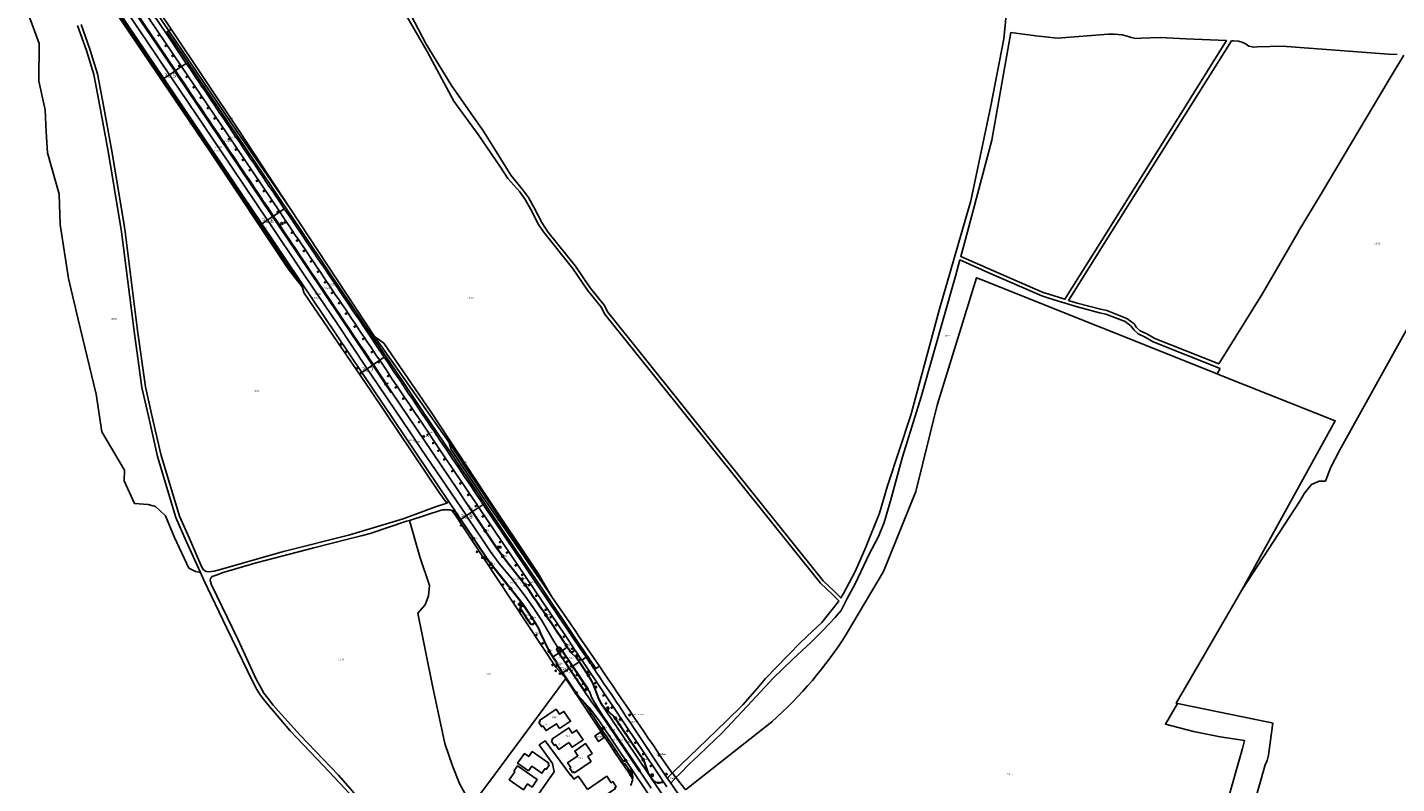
# Model space of a CAD drawing. Header units: metres. Extents: x 159597 to 163409, y 443622 to 446014.
# Tile 35 of 68: x 161092 to 161861, y 444690 to 445115. Entities that reach past the tile are written whole.
import ezdxf
from ezdxf.enums import TextEntityAlignment as Align

# ---------------------------------------------------------------- set-up
doc = ezdxf.new("R2010")
doc.units = ezdxf.units.M
doc.header["$LTSCALE"] = 4
doc.layers.get('0').update_dxf_attribs({"linetype": 'CONTINUOUS'})
for name, color, linetype in [('CBTD', 7, 'CONTINUOUS'), ('COBWUP', 7, 'CONTINUOUS'), ('COWG', 7, 'CONTINUOUS'), ('CPND', 7, 'CONTINUOUS'), ('CWGD', 7, 'CONTINUOUS'), ('CWGI', 7, 'CONTINUOUS'), ('G_BTD', 3, 'CONTINUOUS'), ('G_OBWUP', 10, 'ByLayer'), ('G_OTD', 32, 'CONTINUOUS'), ('G_OWG', 6, 'CONTINUOUS'), ('G_PND', 1, 'CONTINUOUS'), ('G_WGD', 7, 'CONTINUOUS'), ('G_WGI', 1, 'CONTINUOUS'), ('LVGO', 3, 'CONTINUOUS'), ('LWGI', 7, 'CONTINUOUS'), ('NAR', 7, 'CONTINUOUS'), ('PPALHM', 10, 'CONTINUOUS'), ('PVGO', 102, 'CONTINUOUS')]:
    doc.layers.add(name, color=color, linetype=linetype)
for name, color, linetype, true_color in [('PBRD', 7, 'CONTINUOUS', 0xbd2877), ('PPAL', 7, 'CONTINUOUS', 0xbd2877), ('PPUT', 7, 'CONTINUOUS', 0xbd2877)]:
    doc.layers.add(name, color=color, linetype=linetype, true_color=true_color)
doc.styles.add('ISO', font='ISO')
doc.styles.get("Standard").update_dxf_attribs({"font": 'ISO'})
doc.linetypes.add('HAAG', pattern='A,0.25,-0.25,[151,BLOK.SHX,S=0.25,R=0,X=0,Y=0],-0.25,0.25', length=1)

# ---------------------------------------------------------------- blocks, each defined once
blk = doc.blocks.new('boom')
at = {"color": 0}
for radius in [0.315, 0.225, 0.135]:
    blk.add_circle((0, 0), radius, dxfattribs=at)
blk = doc.blocks.new('verkeersbord')
at = {"color": 0}
for p, q in [((0.5, 0.32), (-0.5, 0.32)), ((-0.5, 0.32), (0, -0.6)), ((0, -0.6), (0.5, 0.32))]:
    blk.add_line(p, q, dxfattribs=at)
blk = doc.blocks.new('lichtmast')
at = {"color": 0}
for p, q in [((-0.6, 0), (-1, 0)), ((-0.71, 0.71), (-0.42, 0.42)), ((0, 0.6), (0, 1)), ((0.42, 0.42), (0.71, 0.71)), ((0.6, 0), (1, 0)), ((-0.42, -0.42), (-0.71, -0.71)), ((0, -0.6), (0, -1)), ((0.42, -0.42), (0.71, -0.71))]:
    blk.add_line(p, q, dxfattribs=at)
blk.add_circle((0, 0), 0.6, dxfattribs=at)
blk = doc.blocks.new('verkeersbord-pl')
at = {"linetype": 'Continuous'}
blk.add_circle((0, 0), 0.03, dxfattribs=at)
blk = doc.blocks.new('plaatsnaam')
at = {"color": 0}
blk.add_line((-0.69, 0), (0.69, 0), dxfattribs=at)
for points in [[(-1.05, 0.35), (1.05, 0.35), (1.05, -0.35), (-1.05, -0.35)], [(-0.99, 0.29), (0.99, 0.29), (0.99, -0.29), (-0.99, -0.29)]]:
    blk.add_lwpolyline(points, close=True, dxfattribs=at)
blk = doc.blocks.new('kolk')
at = {"color": 0}
blk.add_circle((0, 0), 0.6, dxfattribs=at)
at = {"color": 0, "linetype": 'Continuous', "style": 'ISO'}
blk.add_attdef('KOLK', (-0.04, -0.26), '', height=0.8, dxfattribs=at)
blk = doc.blocks.new('verklikker')
at = {"color": 0}
blk.add_circle((0, 0), 0.45, dxfattribs=at)
at = {"color": 0, "style": 'ISO'}
blk.add_attdef('VERKLIKKER', (0.7, 0), '', height=0.9, dxfattribs=at)
blk = doc.blocks.new('brandkraan')
at = {"color": 0}
blk.add_circle((0, 0), 0.45, dxfattribs=at)
at = {"color": 0, "style": 'ISO'}
blk.add_attdef('BRANDKRAAN', (0.7, 0), '', height=0.9, dxfattribs=at)
blk = doc.blocks.new('waterleidingput')
at = {"linetype": 'ByBlock', "lineweight": -2}
h = blk.add_hatch(color=0, dxfattribs=at)
h.dxf.hatch_style = 1
edge = h.paths.add_edge_path()
edge.add_spline(control_points=[(0.44, 0), (0.44, 0.04), (0.43, 0.09), (0.36, 0.2), (0.28, 0.26), (0.09, 0.32), (-0.02, 0.33), (-0.22, 0.29), (-0.31, 0.24), (-0.42, 0.12), (-0.44, 0.06), (-0.44, -0.06), (-0.42, -0.12), (-0.33, -0.22), (-0.28, -0.26), (-0.1, -0.33), (0.04, -0.33), (0.27, -0.27), (0.37, -0.2), (0.43, -0.08), (0.44, -0.04), (0.44, 0)], knot_values=[0, 0, 0, 0, 0.380029, 0.380029, 1.118666, 1.118666, 1.857303, 1.857303, 2.59594, 2.59594, 3.13294, 3.13294, 3.66994, 3.66994, 4.20694, 4.20694, 5.079565, 5.079565, 5.952189, 5.952189, 6.283185, 6.283185, 6.283185, 6.283185], degree=3, periodic=0)
edge = h.paths.add_edge_path(flags=16)
edge.add_ellipse((0, 0), major_axis=(0.392, 0), ratio=0.689655, start_angle=0, end_angle=360)
h = blk.add_hatch(color=0, dxfattribs=at)
h.dxf.hatch_style = 1
h.paths.add_polyline_path([(-0.05, -0.09, -0.141608), (-0.09, -0.05), (-0.1, -0.09), (-0.17, 0.17), (-0.22, 0.17), (-0.13, -0.17), (-0.08, -0.17)])
at = {"linetype": 'ByBlock', "lineweight": -2, "true_color": 0x104b6e}
h = blk.add_hatch(color=156, dxfattribs=at)
h.dxf.hatch_style = 1
h.paths.add_polyline_path([(0.1, 0, 1), (-0.1, 0, 1)])
at = {"linetype": 'ByBlock', "lineweight": -2}
h = blk.add_hatch(color=0, dxfattribs=at)
h.dxf.hatch_style = 1
h.paths.add_polyline_path([(0.02, 0.17), (-0.03, 0.17), (-0.05, 0.09, -0.269854), (0.05, 0.09)])
h = blk.add_hatch(color=0, dxfattribs=at)
h.dxf.hatch_style = 1
h.paths.add_polyline_path([(0.23, 0.17), (0.17, 0.17), (0.1, -0.09), (0.09, -0.05, -0.141608), (0.05, -0.09), (0.07, -0.17), (0.12, -0.17)])
at = {"color": 0, "linetype": 'ByBlock', "lineweight": -2}
blk.add_attdef('WATERLEIDINGPUT', (0.5, 0.35), '', height=0.5, dxfattribs=at)
blk = doc.blocks.new('aanduidingsbord')
at = {"color": 0}
for p, q in [((-0.81, -0.33), (0, 0)), ((-1.45, -0.5), (-1.01, -0.5))]:
    blk.add_line(p, q, dxfattribs=at)
blk.add_circle((-1.23, -0.5), 0.45, dxfattribs=at)
blk = doc.blocks.new('kilometerpaal')
at = {"color": 0}
for p, q in [((-0.44, 0.44), (0.44, -0.44)), ((-0.44, -0.44), (-0.44, 0.44)), ((0.44, 0.44), (-0.44, -0.44)), ((0.44, -0.44), (0.44, 0.44))]:
    blk.add_line(p, q, dxfattribs=at)
at = {"color": 0, "style": 'ISO'}
blk.add_attdef('KILOMETERPAAL', (0.59, 0.87), '', height=2.5, dxfattribs=at)

msp = doc.modelspace()

# ---------------------------------------------------------------- linework, layer by layer
at = {"layer": 'G_BTD', "linetype": 'Continuous', "transparency": 33554687}
for points in [[(161189.223, 444808.581), (161186.425, 444809.22), (161182.805, 444811.109), (161174.62, 444828.265), (161169.584, 444840.542), (161164.075, 444845.736), (161159.826, 444846.837), (161152.271, 444847.467), (161146.447, 444860.058), (161146.604, 444866.039), (161133.856, 444887.602), (161130.708, 444908.85), (161120.635, 444950.717), (161115.126, 444973.854), (161110.404, 445004.073), (161109.932, 445021.072), (161103.321, 445044.366), (161102.534, 445056.17), (161102.062, 445068.447), (161098.442, 445084.658), (161098.6, 445105.749), (161092.014, 445123.603)], [(161760.465, 444920.259), (161628.244, 444972.95), (161625.222, 444974.154), (161603.282, 444902.705), (161591.159, 444854.193), (161573.045, 444809.142), (161552.338, 444774.153)], [(161774.682, 444799.015), (161806.928, 444848.624), (161809.708, 444853.259), (161813.474, 444858.135), (161817.901, 444859.865), (161821.368, 444859.959), (161824.292, 444867.424), (161829.26, 444877.225), (161877.066, 444963.166)], [(161762.303, 444923.225), (161760.465, 444920.259)], [(161760.465, 444920.259), (161763.205, 444919.167), (161826.859, 444893.786), (161774.682, 444799.015)], [(161341.629, 444677.772), (161334.903, 444690.186), (161330.866, 444700.024), (161326.56, 444712.637), (161319.564, 444744.927), (161311.491, 444785.793), (161315.527, 444790.46), (161317.411, 444795.505), (161317.949, 444801.307), (161312.567, 444817.452), (161306.728, 444837.915)], [(161774.682, 444799.015), (161754.746, 444764.858)], [(161738.165, 444735.124), (161737.475, 444735.267), (161754.746, 444764.858)], [(161686.533, 444384.104), (161687.264, 444387.581), (161690.286, 444396.847), (161711.034, 444475.205), (161733.191, 444562.225), (161754.946, 444640.18), (161774.687, 444709.675), (161775.975, 444714.21), (161762.238, 444716.264), (161747.257, 444719.317), (161731.461, 444723.412), (161738.165, 444735.124)], [(161705.896, 444419.538), (161713.877, 444445.477), (161715.13, 444449.834), (161715.076, 444449.87), (161714.968, 444450.032), (161714.93, 444450.223), (161714.968, 444450.415), (161715.076, 444450.577), (161715.238, 444450.685), (161715.383, 444450.714), (161755.18, 444589.137), (161755.787, 444588.931), (161787.57, 444700.666), (161788.674, 444702.937), (161789.42, 444705.935), (161791.557, 444722.649), (161791.735, 444724.043), (161790.248, 444724.351), (161738.165, 444735.124)], [(161461.894, 444686.482), (161510.279, 444724.812)]]:
    msp.add_lwpolyline(points, dxfattribs=at)
msp.add_lwpolyline([(161510.279, 444724.812, 0.071444), (161552.338, 444774.153)], format="xyb", dxfattribs=at)
at = {"layer": 'G_OBWUP', "transparency": 33554687}
msp.add_lwpolyline([(161414.06, 444718.96), (161410.864, 444716.791), (161412.945, 444713.725), (161416.141, 444715.894), (161414.06, 444718.96)], dxfattribs=at)
at = {"layer": 'G_OTD', "linetype": 'Continuous', "transparency": 33554687}
for points in [[(161341.629, 444677.772), (161351.287, 444690.701), (161394.495, 444749.029)], [(161360.689, 444657.701), (161388.048, 444696.577), (161387.148, 444701.26), (161379.596, 444711.723), (161382.971, 444714.017), (161397.104, 444694.753), (161397.379, 444694.941), (161399, 444692.573), (161401.48, 444694.27), (161403.498, 444691.32), (161406.695, 444686.648)], [(161373.575, 444697.169), (161367.476, 444701.459), (161371.304, 444706.901), (161373.758, 444705.175), (161375.733, 444707.982), (161385.033, 444701.44), (161384.617, 444700.849), (161385.274, 444700.387), (161383.573, 444698.018), (161382.943, 444698.469), (161381.089, 444695.834), (161375.434, 444699.812), (161373.575, 444697.169)], [(161365.351, 444697.068), (161367.414, 444700.037), (161378.518, 444692.323), (161375.578, 444688.091), (161373.046, 444689.85), (161370.759, 444686.559), (161362.685, 444692.17), (161365.851, 444696.72), (161365.351, 444697.068)]]:
    msp.add_lwpolyline(points, dxfattribs=at)
at = {"layer": 'G_OWG', "linetype": 'Continuous', "transparency": 33554687}
for points in [[(161171.511, 445112.942), (161133.822, 445168.529), (161135.016, 445170.324)], [(161172.813, 445113.815), (161136.657, 445167.774), (161135.016, 445170.324)], [(161122.449, 445151.776), (161123.607, 445151.899), (161194.907, 445046.114), (161246.477, 444969.004)], [(161122.449, 445151.776), (161122.857, 445151.309), (161194.447, 445045.334), (161238.472, 444979.169), (161246.477, 444969.004)], [(161171.511, 445112.942), (161170.536, 445112.289)], [(161172.813, 445113.815), (161171.511, 445112.942)], [(161239.687, 445013.089), (161210.097, 445056.034), (161171.511, 445112.942)], [(161239.687, 445013.089), (161211.087, 445056.694), (161172.813, 445113.815)], [(161170.536, 445112.289), (161169.718, 445111.741)], [(161411.489, 444754.627), (161401.92, 444768.743), (161380.72, 444800.319), (161366.737, 444821.064), (161356.408, 444836.387), (161345.832, 444852.081), (161329.898, 444875.777), (161314.272, 444899.016), (161303.325, 444915.296), (161291.234, 444933.277), (161278.813, 444951.72), (161262.528, 444975.891), (161245.052, 445001.83), (161234.488, 445017.509), (161229.171, 445025.401), (161215.189, 445046.154), (161200.008, 445068.657), (161180.978, 445096.831), (161170.536, 445112.289)], [(161175.277, 445090.526), (161178.703, 445092.839)], [(161239.687, 445013.089), (161287.037, 444941.269)], [(161233.786, 445011.238), (161230.289, 445008.881)], [(161246.477, 444969.004), (161247.577, 444965.489), (161284.972, 444910.729), (161323.832, 444852.949), (161327.612, 444847.661)], [(161329.047, 444881.594), (161287.037, 444941.269)], [(161287.037, 444941.269), (161292.292, 444937.439), (161318.932, 444898.599), (161348.772, 444853.254), (161378.952, 444808.104), (161386.772, 444794.869)], [(161286.421, 444925.42), (161289.991, 444927.817)], [(161386.485, 444795.283), (161386.336, 444795.524), (161383.081, 444800.414), (161377.269, 444809.147), (161372.147, 444816.842), (161367.374, 444824.012), (161354.964, 444842.657), (161339.544, 444865.823), (161329.047, 444881.594)], [(161386.485, 444795.283), (161347.287, 444851.949), (161330.062, 444877.664), (161329.047, 444881.594)], [(161342.087, 444842.839), (161345.597, 444845.202)], [(161394.495, 444749.029), (161389.027, 444755.459), (161348.295, 444816.933), (161332.027, 444841.484), (161330.582, 444843.506)], [(161341.905, 444842.716), (161342.087, 444842.839)], [(161370.71, 444790.134), (161370.063, 444790.009), (161369.153, 444789.346)], [(161370.71, 444790.134), (161370.951, 444790.181)], [(161386.485, 444795.283), (161386.772, 444794.869)], [(161368.931, 444788.366), (161369.045, 444788.108), (161374.598, 444779.772)], [(161410.675, 444754.072), (161411.489, 444754.627)], [(161413.414, 444755.941), (161411.489, 444754.627)], [(161394.495, 444749.029), (161394.696, 444748.793), (161417.836, 444714.103), (161419.174, 444712.104), (161421.429, 444708.715), (161426.109, 444701.731)], [(161405.515, 444742.222), (161406.256, 444742.608)], [(161432.084, 444692.741), (161430.687, 444694.878)], [(161451.533, 444693.097), (161454.364, 444695.956)], [(161453.326, 444697.254), (161454.364, 444695.956)], [(161456.39, 444693.424), (161453.494, 444690.264)], [(161456.39, 444693.424), (161456.522, 444693.259)], [(161456.522, 444693.259), (161461.262, 444687.333), (161461.894, 444686.482)]]:
    msp.add_lwpolyline(points, dxfattribs=at)
for points in [[(161386.772, 444794.869, -0.0005764), (161413.414, 444755.941)], [(161369.153, 444789.346, 0.2225846), (161368.931, 444788.366)], [(161374.598, 444779.772, 0.3092774), (161376.027, 444779.49)], [(161376.027, 444779.49, 0.2348828), (161377.098, 444780.62)], [(161377.163, 444780.925, -0.0427764), (161377.098, 444780.62)], [(161413.414, 444755.941, -0.0008811), (161453.326, 444697.254)], [(161406.256, 444742.608, 0.287316), (161406.663, 444743.781)], [(161404.63, 444742.39, 0.1604611), (161405.515, 444742.222)], [(161426.763, 444700.791, -0.0151641), (161430.687, 444694.878)]]:
    msp.add_lwpolyline(points, format="xyb", dxfattribs=at)
at = {"layer": 'G_PND', "linetype": 'Continuous', "transparency": 33554687}
for points in [[(161391.055, 444720.954), (161397.239, 444725.108), (161393.533, 444730.626), (161391.044, 444728.954), (161389.132, 444731.8), (161379.695, 444725.461), (161380.097, 444724.862), (161379.432, 444724.415), (161381.047, 444722.01), (161381.713, 444722.457), (161383.513, 444719.777), (161389.255, 444723.634), (161391.055, 444720.954)], [(161396.303, 444713.115), (161390.57, 444709.262), (161388.775, 444711.935), (161388.097, 444711.492), (161386.482, 444713.899), (161387.145, 444714.347), (161386.745, 444714.946), (161396.182, 444721.303), (161398.088, 444718.461), (161400.592, 444720.128), (161404.291, 444714.606), (161398.114, 444710.445), (161396.303, 444713.115)], [(161408.832, 444702.453), (161399.407, 444696.116), (161399.005, 444696.713), (161398.336, 444696.267), (161396.721, 444698.667), (161397.392, 444699.113), (161395.589, 444701.796), (161401.324, 444705.657), (161399.532, 444708.333), (161405.705, 444712.506), (161409.418, 444706.977), (161406.929, 444705.296), (161408.832, 444702.453)], [(161406.695, 444686.648), (161417.624, 444694.13), (161420.067, 444690.561), (161420.93, 444691.152), (161422.877, 444688.309), (161422.038, 444687.734), (161422.4, 444687.205), (161415.356, 444682.385), (161418.364, 444677.99), (161413.141, 444674.415), (161409.669, 444679.476)]]:
    msp.add_lwpolyline(points, dxfattribs=at)
at = {"layer": 'G_WGD', "linetype": 'Continuous', "transparency": 33554687}
for points in [[(161112.121, 445176.718), (161113.076, 445175.308), (161129.963, 445150.318), (161134.18, 445144.086), (161148.797, 445122.351), (161159.079, 445107.114), (161171.811, 445088.186)], [(161123.857, 445173.994), (161178.703, 445092.839)], [(161129.354, 445171.477), (161169.718, 445111.741)], [(161168.716, 445086.097), (161122.377, 445154.819)], [(161143.553, 445137.541), (161175.277, 445090.526)], [(161643.647, 445139.169), (161640.668, 445108.462), (161633.392, 445070.831), (161622.159, 445017.444), (161617.113, 445000), (161604.364, 444955.926), (161588.373, 444897.063), (161575.288, 444857.371), (161570.78, 444842.043), (161563.07, 444822.921), (161557.282, 444809.553), (161553.734, 444802.726), (161550.63, 444796.755), (161549.103, 444794.363), (161545.641, 444797.721), (161539.16, 444804.007), (161418.106, 444954.775), (161417.982, 444954.975), (161416.322, 444958.556), (161408.318, 444968.451), (161400.011, 444980.683), (161384.424, 445000), (161381.109, 445005.213), (161376.498, 445013.87), (161373.518, 445019.342), (161370.271, 445023.774), (161363.666, 445031.903), (161355.373, 445045.178), (161347.855, 445057.112), (161347.74, 445057.294), (161330.346, 445082.201), (161316.165, 445105.479), (161303.211, 445130.379)], [(161454.364, 444695.956), (161455.235, 444696.753), (161468.67, 444709.691), (161484.742, 444725.179), (161494.095, 444734.319), (161502.074, 444743.479), (161506.768, 444749.085), (161526.28, 444769.199), (161533.219, 444775.718), (161538.469, 444780.611), (161547.782, 444792.294), (161547.999, 444792.633), (161544.331, 444796.19), (161537.67, 444802.651), (161416.259, 444953.911), (161414.602, 444957.486), (161406.702, 444967.253), (161398.393, 444979.487), (161381.936, 445000), (161379.293, 445004.155), (161374.65, 445012.874), (161371.74, 445018.214), (161368.633, 445022.458), (161361.973, 445030.024), (161357.885, 445036.338), (161345.276, 445054.694), (161331.668, 445073.469), (161316.699, 445101.243), (161304.984, 445121.396)], [(161189.223, 444808.581), (161189.068, 444808.927), (161181.295, 444826.165), (161175.337, 444839.472), (161165.203, 444873.849), (161160.615, 444894.011), (161156.387, 444912.592), (161151.942, 444944.221), (161144.883, 445000), (161144.41, 445003.395), (161137.613, 445044.093), (161132.068, 445073.653), (161129.32, 445088.318), (161125.189, 445101.913), (161120.18, 445115.836)], [(161327.612, 444847.661), (161321.268, 444845.451), (161303.184, 444838.778), (161273.166, 444829.867), (161236.01, 444820.423), (161199.717, 444810.184), (161196.946, 444809.402), (161194.004, 444808.916), (161192.541, 444809.263), (161190.965, 444810.149), (161189.772, 444812.079), (161183.156, 444827.698), (161177.434, 444840.179), (161167.149, 444874.357), (161162.575, 444894.457), (161158.365, 444912.956), (161153.934, 444944.487), (161146.909, 445000), (161146.488, 445003.699), (161139.681, 445044.459), (161134.132, 445074.041), (161131.362, 445088.818), (161127.183, 445102.575), (161122.184, 445116.472)], [(161181.304, 445094.595), (161169.718, 445111.741)], [(161634, 445051.571), (161644.574, 445111.929), (161658.576, 445110.044), (161670.821, 445108.694), (161699.439, 445111.01), (161702.713, 445111.06), (161707.21, 445110.594), (161710.01, 445109.834), (161712.292, 445109.099), (161714.929, 445108.658), (161717.904, 445108.771), (161728.422, 445109.18), (161742.916, 445108.334), (161765.776, 445107.423), (161698.761, 445000), (161675.016, 444962.085), (161665.96, 444964.914), (161662.689, 444965.965), (161634.797, 444978.17), (161616.463, 444986.2), (161620.166, 445000), (161634, 445051.571)], [(161709.816, 444951.339), (161698.543, 444955.762), (161694.953, 444956.523), (161681.956, 444959.984), (161677.057, 444961.481), (161701.181, 445000), (161768.623, 445107.261), (161769.71, 445107.194), (161772.516, 445107.02), (161774.948, 445106.278), (161776.795, 445105.399), (161778.338, 445104.22), (161781.113, 445103.636), (161783.255, 445103.969), (161797.153, 445104.299), (161856.866, 445099.703), (161861.632, 445099.627)], [(161865.481, 445099.306), (161856.546, 445084.574), (161819.005, 445021.422), (161806.066, 445000), (161805.969, 444999.84), (161785.744, 444965.027), (161761.475, 444925.759), (161725.534, 444940.017), (161721.05, 444942.699), (161717.256, 444944.37), (161715.214, 444946.188), (161713.845, 444948.392), (161709.816, 444951.339)], [(161171.811, 445088.186), (161174.826, 445090.221), (161175.277, 445090.526)], [(161178.703, 445092.839), (161181.304, 445094.595)], [(161178.703, 445092.839), (161204.202, 445055.109), (161233.786, 445011.238)], [(161168.716, 445086.097), (161171.811, 445088.186)], [(161223.727, 445004.458), (161168.716, 445086.097)], [(161171.811, 445088.186), (161172.914, 445086.546), (161200.692, 445045.413), (161226.909, 445006.603)], [(161233.786, 445011.238), (161236.362, 445012.974)], [(161223.727, 445004.458), (161226.909, 445006.603)], [(161226.909, 445006.603), (161229.827, 445008.57), (161230.289, 445008.881)], [(161226.909, 445006.603), (161227.502, 445005.725), (161246.853, 444976.988), (161252.233, 444968.863), (161265.995, 444948.413), (161282.942, 444923.083)], [(161279.896, 444921.037), (161223.727, 445004.458)], [(161456.39, 444693.424), (161458.41, 444695.358), (161464.067, 444701.086), (161468.901, 444705.586), (161474.405, 444710.915), (161482.173, 444718.388), (161496.62, 444733.672), (161511.005, 444749.22), (161522.036, 444759.874), (161532.261, 444769.345), (161538.949, 444776.083), (161545.855, 444783.335), (161546.704, 444784.226), (161547.912, 444785.695), (161549.261, 444787.335), (161552.723, 444794.09), (161557.137, 444802.254), (161564.957, 444819.005), (161570.201, 444828.92), (161573.342, 444836.728), (161577.011, 444848.8), (161583.821, 444873.621), (161594.203, 444907.278), (161613.473, 444975.049), (161615.926, 444984.197), (161633.975, 444976.292), (161661.963, 444964.045), (161665.34, 444962.96), (161671.372, 444961.076), (161675.178, 444959.912), (161681.392, 444958.012), (161694.477, 444954.529), (161697.951, 444953.792), (161708.82, 444949.527), (161712.313, 444946.972), (161713.63, 444944.854), (161716.134, 444942.624), (161720.108, 444940.875), (161724.624, 444938.173), (161762.303, 444923.225)], [(161287.832, 444936.544), (161292.542, 444929.531)], [(161289.991, 444927.817), (161292.542, 444929.531)], [(161279.896, 444921.037), (161282.942, 444923.083)], [(161328.602, 444848.649), (161279.896, 444921.037)], [(161282.942, 444923.083), (161285.963, 444925.112), (161286.421, 444925.42)], [(161282.942, 444923.083), (161284.971, 444920.051), (161307.298, 444887.014), (161313.149, 444878.26), (161338.722, 444840.572)], [(161339.484, 444846.362), (161333.615, 444855.206), (161296.657, 444910.184), (161286.421, 444925.42)], [(161306.728, 444837.915), (161324.48, 444843.693)], [(161328.602, 444848.649), (161328.157, 444847.854), (161327.612, 444847.661)], [(161328.602, 444848.649), (161332.498, 444842.868)], [(161339.484, 444846.362), (161341.905, 444842.716)], [(161345.597, 444845.202), (161343.527, 444848.264)], [(161348.115, 444846.898), (161345.597, 444845.202)], [(161345.597, 444845.202), (161394.515, 444772.842), (161399.264, 444765.72)], [(161390.263, 444784.371), (161348.115, 444846.898)], [(161306.728, 444837.915), (161305.071, 444837.375), (161284.662, 444830.501), (161279.633, 444829.139), (161272.834, 444827.528), (161252.964, 444822.519), (161220.598, 444814.113), (161201.958, 444808.54), (161198.149, 444807.202), (161195.878, 444806.287), (161194.898, 444805.334), (161194.805, 444804.108), (161195.475, 444801.72), (161210.179, 444771.103), (161220.654, 444748.609), (161223.296, 444743.623), (161224.888, 444740.884), (161227.114, 444737.95), (161230.115, 444734.143), (161232.878, 444730.962), (161245.265, 444717.276), (161266.888, 444694.753), (161289.852, 444668.341)], [(161332.498, 444842.868), (161332.994, 444842.029)], [(161335.597, 444838.468), (161333.15, 444842.102), (161332.994, 444842.029)], [(161338.722, 444840.572), (161335.597, 444838.468)], [(161370.951, 444790.181), (161366.494, 444796.058), (161354.603, 444810.873), (161351.338, 444815.19), (161349.616, 444817.652), (161335.597, 444838.468)], [(161341.905, 444842.716), (161338.722, 444840.572)], [(161338.722, 444840.572), (161339.382, 444839.6), (161348.338, 444826.168), (161352.078, 444820.54), (161357.091, 444813.679), (161363.954, 444805.381), (161368.245, 444799.994), (161371.728, 444795.343), (161376.265, 444788.922), (161381.032, 444781.653), (161387.509, 444770.548), (161390.044, 444766.501)], [(161341.905, 444842.716), (161344.536, 444838.75), (161355.586, 444822.381), (161360.622, 444815.474), (161371.623, 444801.488), (161373.549, 444798.859)], [(161189.223, 444808.581), (161191.167, 444804.241), (161204.068, 444777.29), (161218.687, 444747.22), (161220.565, 444743.735), (161221, 444742.929), (161222.725, 444739.865), (161224.611, 444737.476), (161227.032, 444734.393), (161239.752, 444719.588), (161258.356, 444700.065), (161270.32, 444687.344), (161283.019, 444673.473), (161288.955, 444666.459), (161308.032, 444643.287), (161337.462, 444609.359), (161339.459, 444607.057), (161356.138, 444587.831), (161357.439, 444589.223)], [(161370.951, 444790.181), (161377.163, 444780.925)], [(161402.957, 444765.394), (161390.263, 444784.371)], [(161385.959, 444763.474), (161384.717, 444765.768), (161380.579, 444774.444), (161379.764, 444776.273)], [(161390.489, 444763.398), (161387.356, 444761.272)], [(161389.562, 444766.152), (161390.044, 444766.501)], [(161390.044, 444766.501), (161390.196, 444766.611)], [(161392.808, 444760.057), (161390.489, 444763.398)], [(161392.621, 444764.73), (161391.341, 444766.56)], [(161395.364, 444766.642), (161392.621, 444764.73)], [(161394.831, 444761.42), (161392.621, 444764.73)], [(161394.831, 444761.42), (161392.808, 444760.057)], [(161394.202, 444757.976), (161392.808, 444760.057)], [(161394.202, 444757.976), (161396.242, 444759.322)], [(161396.242, 444759.322), (161394.831, 444761.42)], [(161397.149, 444763.961), (161396.257, 444765.302), (161395.364, 444766.642)], [(161396.242, 444759.322), (161398.481, 444755.983)], [(161397.149, 444763.961), (161397.414, 444763.802), (161398.041, 444763.703), (161399.169, 444764.371)], [(161397.149, 444763.961), (161400.323, 444760.904)], [(161399.377, 444765.437), (161401.255, 444762.685)], [(161400.323, 444760.904), (161402.017, 444758.376)], [(161401.386, 444762.499), (161401.255, 444762.685)], [(161403.559, 444759.427), (161401.386, 444762.499)], [(161405.928, 444761.043), (161404.443, 444763.219), (161402.957, 444765.394)], [(161403.559, 444759.427), (161405.928, 444761.043)], [(161449.251, 444691.281), (161447.591, 444693.838), (161414.792, 444742.79), (161403.741, 444759.169), (161403.559, 444759.427)], [(161392.891, 444752.294), (161389.442, 444757.449)], [(161396.424, 444754.655), (161392.891, 444752.294)], [(161401.179, 444739.908), (161392.891, 444752.294)], [(161394.202, 444757.976), (161396.424, 444754.655)], [(161396.424, 444754.655), (161404.63, 444742.39)], [(161402.017, 444758.376), (161398.481, 444755.983)], [(161406.663, 444743.781), (161398.481, 444755.983)], [(161402.017, 444758.376), (161406.618, 444751.511)], [(161409.033, 444747.486), (161409.85, 444745.659), (161412.734, 444738.203)], [(161404.346, 444736.399), (161404.732, 444735.803)], [(161430.832, 444699.125), (161430.602, 444699.578), (161413.251, 444725.349), (161407.877, 444732.593), (161404.346, 444736.399)], [(161404.63, 444742.39), (161408.634, 444736.58), (161414.223, 444728.946), (161416.625, 444725.481), (161435.909, 444696.852), (161436.11, 444696.986)], [(161409.078, 444738.583), (161407.975, 444741.324)], [(161436.11, 444696.986), (161436.312, 444697.119), (161414.751, 444729.112), (161411.921, 444733.469)], [(161415.665, 444732.945), (161421.62, 444727.63), (161438.329, 444702.756), (161440.76, 444695.656)], [(161415.665, 444732.945), (161440.76, 444695.656)], [(161451.533, 444693.097), (161432.656, 444721.477)], [(161426.109, 444701.731), (161427.041, 444702.277)], [(161426.763, 444700.791), (161426.109, 444701.731)], [(161432.073, 444694.824), (161427.631, 444701.384), (161426.763, 444700.791)], [(161440.803, 444684.296), (161430.832, 444699.125)], [(161442.519, 444687.443), (161436.11, 444696.986)], [(161443.247, 444691.981), (161440.76, 444695.656)], [(161443.247, 444691.981), (161449.142, 444683.447)], [(161449.371, 444691.096), (161449.251, 444691.281)], [(161451.35, 444688.156), (161449.371, 444691.096)], [(161451.533, 444693.097), (161453.494, 444690.264)], [(161453.494, 444690.264), (161459.711, 444681.285), (161460.367, 444680.33)], [(161454.364, 444695.956), (161454.471, 444695.823)], [(161456.39, 444693.424), (161454.471, 444695.823)]]:
    msp.add_lwpolyline(points, dxfattribs=at)
for points in [[(161175.277, 445090.526, -0.0001972), (161230.289, 445008.881)], [(161181.304, 445094.595, -0.0001972), (161236.362, 445012.974)], [(161236.362, 445012.974, -0.0001866), (161287.832, 444936.544)], [(161230.289, 445008.881, -0.0002095), (161286.421, 444925.42)], [(161233.786, 445011.238, -0.0001407), (161289.991, 444927.817)], [(161292.542, 444929.531, 0.0003036), (161348.115, 444846.898)], [(161289.991, 444927.817, -0.0001273), (161343.527, 444848.264)], [(161326.18, 444843.877, -0.0341002), (161324.48, 444843.693)], [(161328.312, 444843.879, 0.0384615), (161326.18, 444843.877)], [(161330.582, 444843.506, 0.0444514), (161328.312, 444843.879)], [(161330.582, 444843.506, -0.0375822), (161332.498, 444842.868)], [(161373.549, 444798.859, -0.0035858), (161395.364, 444766.642)], [(161377.163, 444780.925, -0.0332583), (161379.764, 444776.273)], [(161391.341, 444766.56, 0.2628663), (161390.196, 444766.611)], [(161387.356, 444761.272, -0.007559), (161385.959, 444763.474)], [(161389.636, 444757.958, -0.0114463), (161387.356, 444761.272)], [(161389.562, 444766.152, 0.2443847), (161389.432, 444765.178)], [(161389.432, 444765.178, 0.0164843), (161390.489, 444763.398)], [(161399.169, 444764.371, 0.2289619), (161399.377, 444765.437)], [(161399.377, 444765.437, 0.0603287), (161399.264, 444765.72)], [(161400.354, 444762.121, 0.2900577), (161400.323, 444760.904)], [(161401.255, 444762.685, 0.0960318), (161400.354, 444762.121)], [(161405.928, 444761.043, -0.0003608), (161410.675, 444754.072)], [(161389.442, 444757.449, -0.5107426), (161389.636, 444757.958)], [(161406.618, 444751.511, -0.0245524), (161409.033, 444747.486)], [(161410.675, 444754.072, -0.0018232), (161432.656, 444721.477)], [(161406.663, 444743.781, -0.0367892), (161407.975, 444741.324)], [(161404.346, 444736.399, -0.0680105), (161401.179, 444739.908)], [(161411.921, 444733.469, 0.0139274), (161409.078, 444738.583)], [(161412.734, 444738.203, 0.0599417), (161415.665, 444732.945)], [(161404.732, 444735.803, 0.006109), (161427.041, 444702.277)], [(161430.832, 444699.125, -0.0787685), (161432.073, 444694.824)], [(161432.084, 444692.741, -0.0968687), (161430.97, 444689.045)], [(161432.073, 444694.824, -0.0523295), (161432.084, 444692.741)], [(161446.269, 444690.361, -0.1740607), (161443.247, 444691.981)], [(161446.269, 444690.361, 0.1602365), (161449.371, 444691.096)]]:
    msp.add_lwpolyline(points, format="xyb", dxfattribs=at)
at = {"layer": 'G_WGI', "linetype": 'Continuous', "transparency": 33554687}
for points in [[(161339.484, 444846.362), (161339.667, 444846.485), (161342.087, 444842.839)], [(161370.71, 444790.134), (161366.32, 444795.923), (161354.429, 444810.738), (161351.16, 444815.061), (161349.435, 444817.528), (161332.951, 444842.004), (161332.994, 444842.029)], [(161342.087, 444842.839), (161344.719, 444838.873), (161355.766, 444822.507), (161360.798, 444815.607), (161371.798, 444801.621), (161373.728, 444798.986)], [(161376.933, 444780.873), (161370.85, 444789.937), (161370.153, 444789.803), (161369.309, 444789.188)], [(161374.769, 444779.912), (161369.239, 444788.214), (161369.141, 444788.434)], [(161379.565, 444776.181), (161380.379, 444774.352), (161384.521, 444765.668), (161385.768, 444763.364)], [(161389.723, 444765.997), (161390.31, 444766.422)], [(161390.672, 444763.52), (161392.865, 444760.361), (161394.526, 444761.48), (161392.439, 444764.606), (161391.187, 444766.395)], [(161399.017, 444764.537), (161397.997, 444763.933), (161397.49, 444764.013), (161397.305, 444764.124)], [(161399.377, 444765.437), (161399.164, 444765.381)], [(161406.801, 444751.633), (161402.2, 444758.498), (161400.509, 444761.021)], [(161389.259, 444757.328), (161392.708, 444752.172), (161400.997, 444739.785)], [(161404.782, 444742.559), (161396.606, 444754.778), (161394.508, 444757.914), (161396.181, 444759.018), (161398.298, 444755.861), (161406.457, 444743.694)], [(161412.938, 444738.284), (161410.053, 444745.744), (161409.231, 444747.583)], [(161406.134, 444742.793), (161405.449, 444742.436)], [(161443.421, 444692.117), (161440.959, 444695.755), (161438.528, 444702.855), (161421.787, 444727.776), (161415.829, 444733.093)]]:
    msp.add_lwpolyline(points, dxfattribs=at)
for points in [[(161395.547, 444766.764, 0.0035708), (161373.728, 444798.986)], [(161369.141, 444788.434, -0.2066832), (161369.309, 444789.188)], [(161375.946, 444779.695, -0.3051359), (161374.769, 444779.912)], [(161376.933, 444780.873, -0.2692666), (161375.946, 444779.695)], [(161377.098, 444780.62, -0.031825), (161379.565, 444776.181)], [(161395.547, 444766.764, -0.0005248), (161397.305, 444764.124)], [(161385.768, 444763.364, 0.0069947), (161387.172, 444761.151)], [(161387.172, 444761.151, 0.0108027), (161389.322, 444758.018)], [(161389.634, 444765.268, -0.2318851), (161389.723, 444765.997)], [(161390.672, 444763.52, -0.0158608), (161389.634, 444765.268)], [(161390.31, 444766.422, -0.2474457), (161391.187, 444766.395)], [(161397.149, 444763.961, 0.0004305), (161395.364, 444766.642)], [(161399.164, 444765.381, -0.2191499), (161399.017, 444764.537)], [(161400.509, 444761.021, -0.2800586), (161400.523, 444761.978)], [(161401.386, 444762.499, 0.098332), (161400.523, 444761.978)], [(161389.322, 444758.018, 0.3492748), (161389.259, 444757.328)], [(161406.801, 444751.633, -0.0246914), (161409.231, 444747.583)], [(161406.134, 444742.793, 0.2716276), (161406.457, 444743.694)], [(161400.997, 444739.785, 0.0781379), (161404.732, 444735.803)], [(161405.449, 444742.436, -0.1422902), (161404.782, 444742.559)], [(161415.829, 444733.093, -0.0594368), (161412.938, 444738.284)], [(161446.295, 444690.58, -0.1729597), (161443.421, 444692.117)], [(161449.251, 444691.281, -0.1600007), (161446.295, 444690.58)]]:
    msp.add_lwpolyline(points, format="xyb", dxfattribs=at)
at = {"layer": 'LVGO', "linetype": 'HAAG', "transparency": 33554687}
msp.add_lwpolyline([(161421.429, 444708.715), (161426.109, 444701.731)], dxfattribs=at)
msp.add_lwpolyline([(161430.687, 444694.878, 0.0151641), (161426.763, 444700.791)], format="xyb", dxfattribs=at)
at = {"layer": 'LWGI', "transparency": 33554687}
msp.add_lwpolyline([(161174.826, 445090.221), (161143.096, 445137.233, -0.0028861), (161120.767, 445170.045), (161115.752, 445177.492), (161114.979, 445178.642)], format="xyb", dxfattribs=at)
for points in [[(161229.827, 445008.57), (161229.443, 445009.139), (161200.395, 445052.269), (161175.662, 445088.981), (161174.826, 445090.221)], [(161285.963, 444925.112), (161255.966, 444969.827), (161229.827, 445008.57)], [(161296.657, 444910.184), (161296.206, 444909.866), (161287.537, 444922.766), (161285.963, 444925.112)]]:
    msp.add_lwpolyline(points, dxfattribs=at)

# ---------------------------------------------------------------- block references
at = {"layer": 'PBRD', "transparency": 33554687}
for name, p in [('verkeersbord', (161268.207, 444936.919)), ('aanduidingsbord', (161294.544, 444914.914)), ('verkeersbord', (161314.733, 444885.005)), ('plaatsnaam', (161357.028, 444822.804)), ('verkeersbord', (161357.028, 444822.804)), ('plaatsnaam', (161348.408, 444817.03)), ('verkeersbord', (161348.408, 444817.03)), ('verkeersbord', (161349.407, 444816.245)), ('verkeersbord', (161370.081, 444804.926)), ('verkeersbord', (161368.665, 444790.726)), ('verkeersbord', (161398.919, 444772.604)), ('verkeersbord', (161390.214, 444766.022)), ('verkeersbord', (161401.459, 444761.708)), ('verkeersbord', (161411.436, 444744.326)), ('verkeersbord', (161405.759, 444742.895)), ('verkeersbord', (161421.906, 444708.777)), ('verkeersbord', (161430.931, 444695.067)), ('verkeersbord', (161451.056, 444695.351))]:
    msp.add_blockref(name, p, dxfattribs=at)
msp.add_blockref('verklikker', (161446.997, 444706.028), dxfattribs=at).add_auto_attribs({'VERKLIKKER': 'verkl '})
at = {"layer": 'PPAL', "transparency": 33554687}
for name, p in [('verkeersbord-pl', (161268.207, 444936.919)), ('verkeersbord-pl', (161294.544, 444914.914)), ('verkeersbord-pl', (161314.733, 444885.005)), ('verkeersbord-pl', (161357.028, 444822.804)), ('verkeersbord-pl', (161348.408, 444817.03)), ('verkeersbord-pl', (161370.081, 444804.926)), ('lichtmast', (161368.665, 444790.726)), ('verkeersbord-pl', (161398.919, 444772.604)), ('lichtmast', (161391.177, 444764.302)), ('verkeersbord-pl', (161390.214, 444766.022)), ('verkeersbord-pl', (161401.459, 444761.708)), ('verkeersbord-pl', (161411.436, 444744.326)), ('verkeersbord-pl', (161405.759, 444742.895)), ('lichtmast', (161418.184, 444732.3)), ('verkeersbord-pl', (161421.906, 444708.777)), ('verkeersbord-pl', (161430.931, 444695.067)), ('lichtmast', (161443.052, 444694.8)), ('verkeersbord-pl', (161451.056, 444695.351))]:
    msp.add_blockref(name, p, dxfattribs=at)
at = {"layer": 'PPALHM', "transparency": 33554687}
for p, values in [((161168.142, 445085.709), {'KILOMETERPAAL': '30,5'}), ((161223.112, 445004.044), {'KILOMETERPAAL': '30,6'}), ((161279.192, 444920.564), {'KILOMETERPAAL': '30,7'}), ((161334.814, 444837.941), {'KILOMETERPAAL': '30,8'}), ((161391.506, 444751.813), {'KILOMETERPAAL': '30,9'})]:
    msp.add_blockref('kilometerpaal', p, dxfattribs=at).add_auto_attribs(values)
at = {"layer": 'PPUT', "transparency": 33554687}
for name, p, values in [('kolk', (161235.052, 445004.694), {'KOLK': 'Kolk'}), ('kolk', (161342.583, 444827.705), {'KOLK': 'Kolk'}), ('kolk', (161349.272, 444832.079), {'KOLK': 'Kolk'}), ('kolk', (161352.492, 444813.279), {'KOLK': 'Kolk'}), ('kolk', (161359.199, 444817.718), {'KOLK': 'Kolk'}), ('kolk', (161363.391, 444799.628), {'KOLK': 'Kolk'}), ('kolk', (161371.772, 444801.591), {'KOLK': 'Kolk'}), ('kolk', (161375.469, 444783.1), {'KOLK': 'Kolk'}), ('kolk', (161383.38, 444784.759), {'KOLK': 'Kolk'}), ('kolk', (161394.77, 444767.776), {'KOLK': 'Kolk'}), ('kolk', (161385.188, 444764.526), {'KOLK': 'Kolk'}), ('kolk', (161389.709, 444756.689), {'KOLK': 'Kolk'}), ('kolk', (161407.333, 444750.834), {'KOLK': 'Kolk'}), ('kolk', (161400.334, 444740.919), {'KOLK': 'Kolk'}), ('brandkraan', (161430.429, 444728.568), {'BRANDKRAAN': 'Brandkraan'}), ('kolk', (161415.714, 444721.28), {'KOLK': 'Kolk'}), ('kolk', (161422.389, 444726.763), {'KOLK': 'Kolk'}), ('waterleidingput', (161445.201, 444706.394), {'WATERLEIDINGPUT': 'WaterLput'}), ('kolk', (161428.043, 444703.043), {'KOLK': 'Kolk'}), ('kolk', (161438.031, 444703.509), {'KOLK': 'Kolk'})]:
    msp.add_blockref(name, p, dxfattribs=at).add_auto_attribs(values)
at = {"layer": 'PVGO', "transparency": 33554687}
for p in [(161165.741, 445110.328), (161169.692, 445104.489), (161173.587, 445098.733), (161177.286, 445093.267), (161181.517, 445087.014), (161185.468, 445081.175), (161189.384, 445075.373), (161193.356, 445069.488), (161197.272, 445063.685), (161201.244, 445057.8), (161205.16, 445051.998), (161209.132, 445046.113), (161213.048, 445040.311), (161216.897, 445034.584), (161220.969, 445028.525), (161224.818, 445022.799), (161228.723, 445016.989), (161232.656, 445011.138), (161236.644, 445005.204), (161240.549, 444999.394), (161243.465, 444995.055), (161247.369, 444989.245), (161251.329, 444983.352), (161255.261, 444977.5), (161259.249, 444971.565), (161263.209, 444965.672), (161267.085, 444959.903), (161271.016, 444954.051), (161275.934, 444946.742), (161280.651, 444939.731), (161271.037, 444932.614), (161285.591, 444932.388), (161277.522, 444923.509), (161289.386, 444926.746), (161294.634, 444918.947), (161298.932, 444912.558), (161303.146, 444906.294), (161307.389, 444899.988), (161312.022, 444893.102), (161316.794, 444886.008), (161319.976, 444881.279), (161322.879, 444876.964), (161326.178, 444872.133), (161330.651, 444865.5), (161335.292, 444858.619), (161339.654, 444852.153), (161343.876, 444845.893), (161347.818, 444840.049), (161335.619, 444834.968), (161351.341, 444834.826), (161357.529, 444825.671), (161344.653, 444820.265), (161361.534, 444819.748), (161366.35, 444812.623), (161352.947, 444811.098), (161370.018, 444807.197), (161359.235, 444801.834), (161373.883, 444801.48), (161365.531, 444792.273), (161377.915, 444795.515), (161368.193, 444787.578), (161368.915, 444786.776), (161383.235, 444787.645), (161386.035, 444783.502), (161389.031, 444779.069), (161378.044, 444773.485), (161381.553, 444768.841), (161393.454, 444772.524), (161398.018, 444765.772), (161402.328, 444759.46), (161387.075, 444756.643), (161388.838, 444753.41), (161397.456, 444756.021), (161400.762, 444751.025), (161406.902, 444752.75), (161404.068, 444746.028), (161411.012, 444746.452), (161415.694, 444739.55), (161417.147, 444735.007), (161420.327, 444732.711), (161424.897, 444725.999), (161429.066, 444719.606), (161433.646, 444713.056), (161438.001, 444706.599), (161442.3, 444699.895)]:
    msp.add_blockref('boom', p, dxfattribs=at)

# ---------------------------------------------------------------- texts
at = {"layer": 'CBTD', "transparency": 33554687, "style": 'ISO'}
for p in [(161850.621, 444993.459), (161341, 444962.829), (161140.619, 444951.129), (161609.347, 444941.495), (161221.117, 444910.737), (161268.217, 444759.794), (161350.612, 444751.617), (161644.377, 444695.593)]:
    msp.add_text('CBTD', height=0.9, dxfattribs=at).set_placement(p, align=Align.MIDDLE_CENTER)
at = {"layer": 'COBWUP', "transparency": 33554687, "style": 'ISO'}
msp.add_text('COBWUP', height=0.9, dxfattribs=at).set_placement((161413.503, 444716.343), align=Align.MIDDLE_CENTER)
at = {"layer": 'COWG', "transparency": 33554687, "style": 'ISO'}
for p in [(161184.463, 445060.861), (161205.599, 445063.776), (161204.532, 445050.864), (161225.033, 445001.793), (161260.14, 444968.319), (161290.604, 444933.315), (161291.975, 444933.215), (161316.009, 444885.276), (161336.905, 444870.538), (161357.766, 444837.624), (161370.661, 444805.419), (161373.033, 444784.6), (161378.812, 444774.507), (161392.103, 444763.272), (161400.447, 444750.847), (161420.471, 444720.198), (161424.768, 444725.423), (161432.573, 444724.712), (161429.446, 444697.768), (161454.028, 444693.102)]:
    msp.add_text('COWG', height=0.9, dxfattribs=at).set_placement(p, align=Align.MIDDLE_CENTER)
at = {"layer": 'CPND', "transparency": 33554687, "style": 'ISO'}
for p in [(161388.336, 444727.141), (161395.387, 444716.633), (161402.504, 444704.27)]:
    msp.add_text('CPND', height=0.9, dxfattribs=at).set_placement(p, align=Align.MIDDLE_CENTER)
at = {"layer": 'CWGD', "transparency": 33554687, "style": 'ISO'}
for p in [(161207.533, 445052.941), (161198.991, 445045.587), (161199.503, 445047.49), (161263.164, 444970.405), (161254.054, 444962.955), (161255.074, 444964.974), (161308.095, 444883.026), (161310.901, 444881.976), (161319.053, 444887.359), (161366.542, 444804.984), (161365.036, 444803.033), (161375.763, 444803.231), (161394.16, 444760.458), (161397.319, 444760.757), (161399.635, 444762.435), (161391.89, 444757.585), (161418.21, 444716.667), (161422.142, 444714.717), (161426.314, 444714.538), (161429.746, 444713.565)]:
    msp.add_text('CWGD', height=0.9, dxfattribs=at).set_placement(p, align=Align.MIDDLE_CENTER)
at = {"layer": 'CWGI', "transparency": 33554687, "style": 'ISO'}
for p in [(161340.786, 444844.6), (161351.951, 444814.197), (161370.661, 444802.889), (161373.033, 444782.32), (161392.103, 444761.266), (161390.915, 444755.05), (161400.447, 444748.84), (161424.768, 444723.141)]:
    msp.add_text('CWGI', height=0.9, dxfattribs=at).set_placement(p, align=Align.MIDDLE_CENTER)
at = {"layer": 'NAR', "transparency": 33554687, "style": 'ISO'}
for s, rotation, p in [('1B', 33.9, (161383.538, 444723.251)), ('1A', 34, (161390.994, 444712.069)), ('1', 33.9, (161399.549, 444699.884))]:
    msp.add_text(s, height=0.9, rotation=rotation, dxfattribs=at).set_placement(p, align=Align.MIDDLE_CENTER)

doc.saveas('drawing.dxf')
